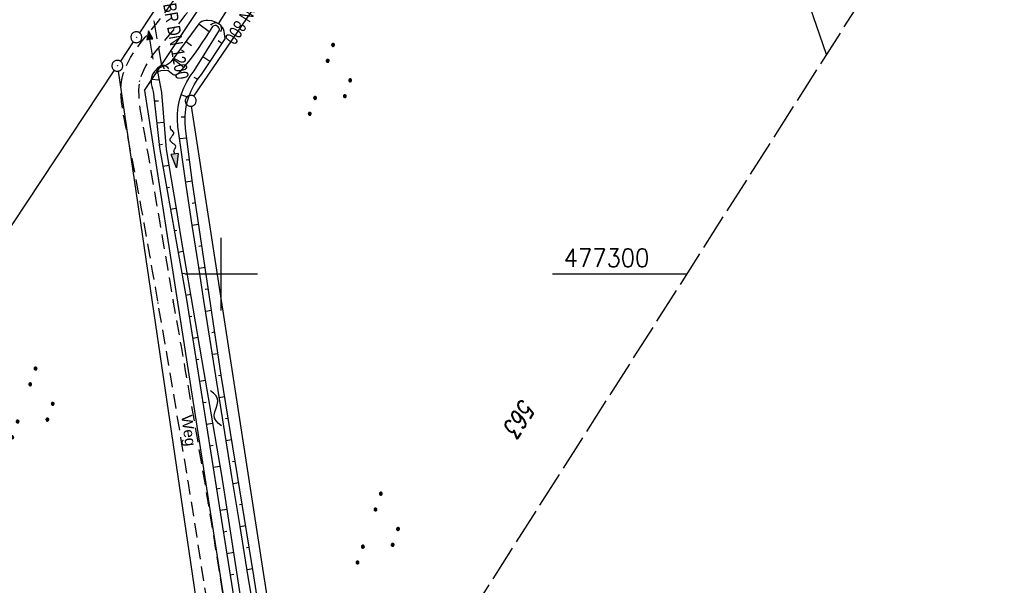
# Model space of a CAD drawing. Extents: x 512721 to 513460, y 476985 to 477919.
# Tile 8 of 23: x 513072 to 513208, y 477257 to 477335. Entities that reach past the tile are written whole.
import ezdxf

# ---------------------------------------------------------------- set-up
doc = ezdxf.new("R2010")
doc.units = 0
doc.header["$LTSCALE"] = 10
doc.header["$MEASUREMENT"] = 0
for name, pattern in [('LT00', [0]), ('LT11', [0.3, 0.2, -0.1]), ('LT14', [0.6, 0.5, -0.1]), ('STRICHLINIE2', [0.375, 0.25, -0.125])]:
    doc.linetypes.add(name, pattern=pattern)
doc.layers.get('0').update_dxf_attribs({"linetype": 'LT00'})
for name, color, linetype in [('--FLIEßRICHTPFEIL', 180, 'Continuous'), ('--WASSER_NUTZUNG', 180, 'Continuous'), ('-Halt-Pfeil', 4, 'LT00'), ('-Haltung', 182, 'STRICHLINIE2'), ('-Haltungsbeschriftung', 182, 'LT00'), ('DFK_AB_L', 21, 'LT00'), ('DFK_AB_P', 7, 'LT00'), ('DFK_FLUR_NR', 250, 'LT00'), ('DFK_GZPKT', 250, 'LT00'), ('DFK_KATASTER', 250, 'LT00'), ('DFK_NUTZUNG', 250, 'LT00'), ('FELDWEG_TEXT', 1, 'Continuous'), ('V87_BOSCHUNG', 250, 'LT00'), ('V87_FELDWEG', 250, 'LT11'), ('V87_GRABEN', 250, 'LT00'), ('V87_RASTER', 250, 'LT00'), ('V87_UK_DURCH', 182, 'LT00')]:
    doc.layers.add(name, color=color, linetype=linetype)
doc.layers.add('-BLATT_87-RAND', color=7, linetype='LT14', plot=False)
doc.styles.add('Beschrift', font='ARIAL.TTF')
doc.styles.add('Haltungsbeschriftung', font='ARIAL.TTF', dxfattribs={"width": 0.75})
doc.styles.get("Standard").update_dxf_attribs({"font": 'romans.shx'})

# ---------------------------------------------------------------- blocks, each defined once
blk = doc.blocks.new('SYMB7010')
at = {"color": 0, "linetype": 'ByBlock'}
for points in [[(-0.031408, 0.499213), (-0.093728, 0.49134), (-0.15457, 0.475719), (-0.212975, 0.452595), (-0.268021, 0.422333), (-0.31884, 0.385411), (-0.36463, 0.342411), (-0.40467, 0.29401), (-0.438329, 0.240973), (-0.465074, 0.184136), (-0.484486, 0.124395), (-0.496256, 0.062692), (-0.5002, 0)], [(-0.5002, 0), (-0.496256, -0.062692), (-0.484486, -0.124395), (-0.465075, -0.184136), (-0.438329, -0.240973), (-0.404671, -0.29401), (-0.36463, -0.342411), (-0.31884, -0.385411), (-0.268021, -0.422333), (-0.212975, -0.452595), (-0.154571, -0.475719), (-0.093728, -0.49134), (-0.031408, -0.499213), (0.031408, -0.499213)], [(0.5002, 0), (0.496256, 0.062692), (0.484485, 0.124395), (0.465074, 0.184136), (0.438329, 0.240973), (0.40467, 0.29401), (0.36463, 0.342411), (0.31884, 0.385411), (0.268021, 0.422333), (0.212975, 0.452595), (0.15457, 0.475719), (0.093728, 0.49134), (0.031408, 0.499213), (-0.031408, 0.499213)], [(0.031408, -0.499213), (0.093728, -0.491341), (0.15457, -0.475719), (0.212975, -0.452595), (0.268021, -0.422333), (0.31884, -0.385411), (0.36463, -0.342411), (0.404671, -0.294011), (0.438329, -0.240974), (0.465075, -0.184136), (0.484486, -0.124395), (0.496256, -0.062692), (0.500201, 0)]]:
    blk.add_lwpolyline(points, dxfattribs=at)
blk = doc.blocks.new('SYMB0003')
at = {"color": 0, "linetype": 'ByBlock'}
for p, q in [((-0.015712, 0), (0.010166, 0.012015)), ((0, -0.021257), (-0.015712, 0)), ((0.010166, 0.012015), (0, -0.021257))]:
    blk.add_line(p, q, dxfattribs=at)
for points in [[(-0.031395, 0.499013), (-0.093691, 0.491144), (-0.154509, 0.475528), (-0.21289, 0.452414), (-0.267913, 0.422164), (-0.318712, 0.385257), (-0.364484, 0.342274), (-0.404509, 0.293893), (-0.438154, 0.240877), (-0.464888, 0.184062), (-0.484292, 0.124345), (-0.496058, 0.062667), (-0.5, 0)], [(-0.5, 0), (-0.496058, -0.062667), (-0.484292, -0.124345), (-0.464888, -0.184062), (-0.438154, -0.240877), (-0.404509, -0.293893), (-0.364485, -0.342274), (-0.318712, -0.385257), (-0.267914, -0.422164), (-0.21289, -0.452414), (-0.154509, -0.475529), (-0.093691, -0.491144), (-0.031395, -0.499014), (0.031395, -0.499014)], [(0.5, 0), (0.496057, 0.062667), (0.484292, 0.124345), (0.464888, 0.184062), (0.438153, 0.240877), (0.404509, 0.293893), (0.364484, 0.342274), (0.318712, 0.385257), (0.267913, 0.422164), (0.21289, 0.452414), (0.154509, 0.475528), (0.093691, 0.491144), (0.031395, 0.499013), (-0.031395, 0.499013)], [(0.031395, -0.499014), (0.093691, -0.491144), (0.154509, -0.475529), (0.21289, -0.452414), (0.267914, -0.422164), (0.318712, -0.385257), (0.364485, -0.342274), (0.404509, -0.293893), (0.438154, -0.240877), (0.464889, -0.184062), (0.484292, -0.124345), (0.496058, -0.062667), (0.5, 0)]]:
    blk.add_lwpolyline(points, dxfattribs=at)
blk = doc.blocks.new('SYMB0011')
at = {"color": 0, "linetype": 'ByBlock'}
for p, q in [((0.5, 0), (-0.5, 0)), ((0, 0.5), (0, -0.5))]:
    blk.add_line(p, q, dxfattribs=at)
blk = doc.blocks.new('SYMB1107')
at = {"color": 0, "linetype": 'ByBlock'}
for points in [[(-0.2, 0), (-0.196157, 0.039018), (-0.184776, 0.076537), (-0.166294, 0.111114), (-0.141421, 0.141421), (-0.111114, 0.166294), (-0.076537, 0.184776), (-0.039018, 0.196157), (0, 0.2)], [(0, 0.2), (0.039018, 0.196157), (0.076537, 0.184776), (0.111114, 0.166294), (0.141421, 0.141421), (0.166294, 0.111114), (0.184776, 0.076537), (0.196157, 0.039018), (0.2, 0)]]:
    blk.add_lwpolyline(points, dxfattribs=at)
blk = doc.blocks.new('FLIEßRICHTPFEIL')
at = {"layer": '--FLIEßRICHTPFEIL'}
blk.add_hatch(color=256, dxfattribs=at).paths.add_polyline_path([(-1.95, 0.4875), (-1.95, -0.4875), (0, 0)])
for p, q in [((-1.95, 0.4875), (-1.95, -0.4875)), ((-1.95, 0.4875), (0, 0)), ((0, 0), (-1.95, -0.4875))]:
    blk.add_line(p, q, dxfattribs=at)
at = {"layer": '--FLIEßRICHTPFEIL', "start_tangent": (-1, 0), "end_tangent": (-1, 0)}
blk.add_spline([(-1.95, 0), (-2.4375, 0), (-2.925, 0.325), (-3.4125, 0), (-3.9, -0.325), (-4.3875, 0), (-4.875, 0.325), (-5.3625, 0), (-5.85, 0)], degree=3, dxfattribs=at)
blk = doc.blocks.new('SYMB7251')
at = {"color": 0, "linetype": 'ByBlock'}
for points in [[(-0.25, 0), (-0.208333, 0.028889), (-0.166667, 0.051111), (-0.125, 0.06), (-0.083333, 0.051111), (-0.041667, 0.028889), (0, 0)], [(0, 0), (0.041667, -0.028889), (0.083333, -0.051111), (0.125, -0.06), (0.166667, -0.051111), (0.208333, -0.028889), (0.25, 0)]]:
    blk.add_lwpolyline(points, dxfattribs=at)
blk = doc.blocks.new('SYMB7111')
at = {"color": 0, "linetype": 'ByBlock'}
for p, q in [((-0.13, 0.202919), (-0.13, 0.177081)), ((-0.125, 0.172895), (-0.125, 0.207105)), ((-0.12, 0.209164), (-0.12, 0.170836)), ((-0.115, 0.170204), (-0.115, 0.209796)), ((-0.11, 0.209164), (-0.11, 0.170836)), ((-0.105, 0.172895), (-0.105, 0.207105)), ((-0.1, 0.202919), (-0.1, 0.177081)), ((-0.095, 0.189874), (-0.095, 0.190146)), ((0.1, 0.202919), (0.1, 0.177081)), ((0.105, 0.172895), (0.105, 0.207105)), ((0.11, 0.209164), (0.11, 0.170836)), ((0.115, 0.170204), (0.115, 0.209796)), ((0.12, 0.209164), (0.12, 0.170836)), ((0.125, 0.172895), (0.125, 0.207105)), ((0.13, 0.202919), (0.13, 0.177081)), ((0.135, 0.189874), (0.135, 0.190146)), ((-0.515, -0.177081), (-0.515, -0.202919)), ((-0.51, -0.207105), (-0.51, -0.172895)), ((-0.505, -0.170836), (-0.505, -0.209164)), ((-0.5, -0.209796), (-0.5, -0.170204)), ((-0.495, -0.170836), (-0.495, -0.209164)), ((-0.49, -0.207105), (-0.49, -0.172895)), ((-0.485, -0.177081), (-0.485, -0.202919)), ((-0.48, -0.190126), (-0.48, -0.189854)), ((-0.285, -0.177081), (-0.285, -0.202919)), ((-0.28, -0.207105), (-0.28, -0.172895)), ((-0.275, -0.170836), (-0.275, -0.209164)), ((-0.27, -0.209796), (-0.27, -0.170204)), ((-0.265, -0.170836), (-0.265, -0.209164)), ((-0.26, -0.207105), (-0.26, -0.172895)), ((-0.255, -0.177081), (-0.255, -0.202919)), ((-0.25, -0.190126), (-0.25, -0.189854)), ((0.255, -0.177081), (0.255, -0.202919)), ((0.26, -0.207105), (0.26, -0.172895)), ((0.265, -0.170836), (0.265, -0.209164)), ((0.27, -0.209796), (0.27, -0.170204)), ((0.275, -0.170836), (0.275, -0.209164)), ((0.28, -0.207105), (0.28, -0.172895)), ((0.285, -0.177081), (0.285, -0.202919)), ((0.29, -0.190126), (0.29, -0.189854)), ((0.485, -0.177081), (0.485, -0.202919)), ((0.49, -0.207105), (0.49, -0.172895)), ((0.495, -0.170836), (0.495, -0.209164)), ((0.5, -0.209796), (0.5, -0.170204)), ((0.505, -0.170836), (0.505, -0.209164)), ((0.51, -0.207105), (0.51, -0.172895)), ((0.515, -0.177081), (0.515, -0.202919)), ((0.52, -0.190126), (0.52, -0.189854))]:
    blk.add_line(p, q, dxfattribs=at)
for points in [[(-0.095, 0.19), (-0.096981, 0.198678), (-0.10253, 0.205637), (-0.11055, 0.209499), (-0.11945, 0.209499), (-0.12747, 0.205637), (-0.133019, 0.198678), (-0.135, 0.19), (-0.133019, 0.181322), (-0.12747, 0.174363), (-0.11945, 0.170501), (-0.11055, 0.170501), (-0.10253, 0.174363), (-0.096981, 0.181322), (-0.095, 0.19)], [(0.135, 0.19), (0.133019, 0.198678), (0.12747, 0.205637), (0.11945, 0.209499), (0.11055, 0.209499), (0.10253, 0.205637), (0.096981, 0.198678), (0.095, 0.19), (0.096981, 0.181322), (0.10253, 0.174363), (0.11055, 0.170501), (0.11945, 0.170501), (0.12747, 0.174363), (0.133019, 0.181322), (0.135, 0.19)], [(-0.48, -0.19), (-0.481981, -0.181322), (-0.48753, -0.174363), (-0.49555, -0.170501), (-0.50445, -0.170501), (-0.51247, -0.174363), (-0.518019, -0.181322), (-0.52, -0.19), (-0.518019, -0.198678), (-0.51247, -0.205637), (-0.50445, -0.209499), (-0.49555, -0.209499), (-0.48753, -0.205637), (-0.481981, -0.198678), (-0.48, -0.19)], [(-0.25, -0.19), (-0.251981, -0.181322), (-0.25753, -0.174363), (-0.26555, -0.170501), (-0.27445, -0.170501), (-0.28247, -0.174363), (-0.288019, -0.181322), (-0.29, -0.19), (-0.288019, -0.198678), (-0.28247, -0.205637), (-0.27445, -0.209499), (-0.26555, -0.209499), (-0.25753, -0.205637), (-0.251981, -0.198678), (-0.25, -0.19)], [(0.29, -0.19), (0.288019, -0.181322), (0.28247, -0.174363), (0.27445, -0.170501), (0.26555, -0.170501), (0.25753, -0.174363), (0.251981, -0.181322), (0.25, -0.19), (0.251981, -0.198678), (0.25753, -0.205637), (0.26555, -0.209499), (0.27445, -0.209499), (0.28247, -0.205637), (0.288019, -0.198678), (0.29, -0.19)], [(0.52, -0.19), (0.518019, -0.181322), (0.51247, -0.174363), (0.50445, -0.170501), (0.49555, -0.170501), (0.48753, -0.174363), (0.481981, -0.181322), (0.48, -0.19), (0.481981, -0.198678), (0.48753, -0.205637), (0.49555, -0.209499), (0.50445, -0.209499), (0.51247, -0.205637), (0.518019, -0.198678), (0.52, -0.19)]]:
    blk.add_lwpolyline(points, dxfattribs=at)
blk = doc.blocks.new('SYMB0070')
at = {"color": 0, "linetype": 'ByBlock'}
for p, q in [((-0.5, 0), (0.2, 0)), ((0.5, 0), (0.2, 0.1)), ((0.2, 0.1), (0.2, 0)), ((0.468, 0), (0.21, 0.086)), ((0.21, 0.086), (0.21, -0.086)), ((0.21, -0.086), (0.468, 0)), ((0.22, -0.072), (0.437, 0)), ((0.23, -0.058), (0.405, 0)), ((0.24, -0.045), (0.374, 0)), ((0.342, 0), (0.25, 0.031)), ((0.25, 0.031), (0.25, -0.031)), ((0.25, -0.031), (0.342, 0)), ((0.26, -0.017), (0.31, 0)), ((0.27, -0.003), (0.279, 0))]:
    blk.add_line(p, q, dxfattribs=at)
for points in [[(0.2, 0), (0.2, -0.1), (0.5, 0)], [(0.437, 0), (0.22, 0.072), (0.22, -0.072)], [(0.405, 0), (0.23, 0.058), (0.23, -0.058)], [(0.374, 0), (0.24, 0.045), (0.24, -0.045)], [(0.31, 0), (0.26, 0.017), (0.26, -0.017)], [(0.279, 0), (0.27, 0.003), (0.27, -0.003)]]:
    blk.add_lwpolyline(points, dxfattribs=at)

msp = doc.modelspace()

# ---------------------------------------------------------------- linework, layer by layer
at = {"layer": '-BLATT_87-RAND'}
msp.add_lwpolyline([(513217.94, 477919.22), (512721.33, 477138.83), (512963.46, 476984.75), (513460.07, 477765.13), (513217.94, 477919.22)], dxfattribs=at)
at = {"layer": '-Haltung'}
for p, q in [((513099.62, 477334.45), (513103.18, 477340.07)), ((513091.83, 477328.7), (513090.48, 477336.51))]:
    msp.add_line(p, q, dxfattribs=at)
at = {"layer": 'DFK_AB_L'}
for p, q in [((513151.07, 477427.06), (513088.72, 477333.23)), ((513087.89, 477331.99), (513086.11, 477329.3)), ((513085.27, 477328.06), (513068.29, 477302.48))]:
    msp.add_line(p, q, dxfattribs=at)
at = {"layer": 'DFK_KATASTER'}
for p, q in [((513089.44, 477325.3), (513206.3, 477500.83)), ((513183.3, 477330.22), (513171.11, 477365.41)), ((513096.21, 477324.48), (513112.07, 477347.8)), ((513085.8, 477327.94), (513096.77, 477253.51)), ((513089.44, 477325.3), (513100.63, 477253.37)), ((513106.42, 477255.1), (513095.9, 477323.12))]:
    msp.add_line(p, q, dxfattribs=at)
at = {"layer": 'V87_BOSCHUNG'}
for p, q in [((513096.89, 477334.44), (513098.34, 477333.39)), ((513095.14, 477332.02), (513095.91, 477331.45)), ((513100.08, 477331.76), (513099.56, 477332.11)), ((513093.35, 477329.64), (513094.84, 477328.48)), ((513098.42, 477329.26), (513097.46, 477329.9)), ((513092.03, 477328.6), (513092.08, 477328.27)), ((513090.34, 477326.84), (513091.47, 477326.74)), ((513096.74, 477326.83), (513096.27, 477327.09)), ((513090.76, 477323.84), (513091.34, 477323.86)), ((513095.48, 477324.33), (513094.47, 477324.66)), ((513091.09, 477320.82), (513092.15, 477320.92)), ((513095, 477321.6), (513094.48, 477321.63)), ((513095.26, 477318.7), (513094.27, 477318.62)), ((513091.42, 477317.82), (513091.91, 477317.89)), ((513095.63, 477315.75), (513095.16, 477315.69)), ((513091.93, 477314.86), (513092.82, 477315)), ((513096.01, 477312.78), (513095.11, 477312.65)), ((513092.46, 477311.9), (513092.88, 477311.97)), ((513096.44, 477309.81), (513096, 477309.75)), ((513092.98, 477308.94), (513093.8, 477309.09)), ((513093.51, 477305.99), (513093.9, 477306.06)), ((513096.88, 477306.85), (513096.01, 477306.71)), ((513094.03, 477303.04), (513094.8, 477303.17)), ((513097.32, 477303.88), (513096.89, 477303.81)), ((513097.76, 477300.91), (513096.93, 477300.78)), ((513094.56, 477300.08), (513094.93, 477300.15)), ((513098.2, 477297.94), (513097.79, 477297.88)), ((513095.09, 477297.13), (513095.8, 477297.26)), ((513098.64, 477294.98), (513097.85, 477294.85)), ((513095.57, 477294.17), (513095.94, 477294.24)), ((513096.04, 477291.21), (513096.82, 477291.34)), ((513099.08, 477292.01), (513098.7, 477291.95)), ((513096.51, 477288.25), (513096.92, 477288.32)), ((513099.52, 477289.04), (513098.78, 477288.93)), ((513096.98, 477285.29), (513097.84, 477285.43)), ((513099.96, 477286.07), (513099.6, 477286.02)), ((513100.45, 477283.11), (513099.71, 477283)), ((513097.45, 477282.32), (513097.9, 477282.4)), ((513100.93, 477280.15), (513100.56, 477280.1)), ((513097.92, 477279.36), (513098.85, 477279.51)), ((513098.39, 477276.4), (513098.87, 477276.48)), ((513101.42, 477277.19), (513100.66, 477277.07)), ((513098.86, 477273.44), (513099.84, 477273.59)), ((513101.9, 477274.23), (513101.52, 477274.17)), ((513099.33, 477270.47), (513099.83, 477270.55)), ((513102.39, 477271.27), (513101.62, 477271.15)), ((513102.88, 477268.31), (513102.49, 477268.25)), ((513099.8, 477267.51), (513100.8, 477267.67)), ((513103.36, 477265.35), (513102.58, 477265.23)), ((513100.27, 477264.55), (513100.77, 477264.63)), ((513103.85, 477262.39), (513103.46, 477262.33)), ((513100.75, 477261.58), (513101.73, 477261.74)), ((513101.22, 477258.62), (513101.7, 477258.7)), ((513104.33, 477259.43), (513103.56, 477259.31))]:
    msp.add_line(p, q, dxfattribs=at)
at = {"layer": 'V87_FELDWEG', "flags": 128}
for points in [[(513100.28, 477240.02), (513099.68, 477244.03), (513099.07, 477248.04), (513098.47, 477252.06), (513097.85, 477256.08), (513097.23, 477260.1), (513096.61, 477264.12), (513095.97, 477268.15), (513095.47, 477271.26), (513094.96, 477274.37), (513094.45, 477277.48), (513093.93, 477280.59), (513093.41, 477283.69), (513092.88, 477286.79), (513092.36, 477289.88), (513091.83, 477292.96), (513091.3, 477296.02), (513090.92, 477298.23), (513090.54, 477300.42), (513090.16, 477302.62), (513089.77, 477304.82), (513089.38, 477307.02), (513088.98, 477309.23), (513088.57, 477311.45), (513088.15, 477313.69), (513087.72, 477315.94), (513087.28, 477318.21), (513086.83, 477320.5), (513086.66, 477321.3), (513086.51, 477322.11), (513086.38, 477322.92), (513086.27, 477323.72), (513086.2, 477324.51), (513086.18, 477325.29), (513086.21, 477326.05), (513086.32, 477326.8), (513086.51, 477327.58), (513086.78, 477328.34), (513087.12, 477329.08), (513087.52, 477329.8), (513087.96, 477330.52), (513088.45, 477331.22), (513088.98, 477331.91), (513089.52, 477332.6), (513090.08, 477333.28), (513090.64, 477333.97), (513091.2, 477334.65), (513092.17, 477335.9), (513093.11, 477337.15), (513094, 477338.42), (513094.86, 477339.69), (513095.7, 477340.96), (513096.51, 477342.24), (513097.31, 477343.52), (513098.09, 477344.81), (513098.86, 477346.09), (513099.63, 477347.38), (513100.4, 477348.67), (513101.18, 477349.95), (513102.52, 477352.12), (513103.89, 477354.27), (513105.28, 477356.42), (513106.7, 477358.57), (513108.14, 477360.7), (513109.6, 477362.83), (513111.07, 477364.96), (513112.54, 477367.09), (513114.03, 477369.21), (513115.52, 477371.33), (513117.01, 477373.46), (513118.5, 477375.58), (513119.98, 477377.71), (513122.24, 477380.97), (513124.47, 477384.24), (513126.69, 477387.51), (513128.9, 477390.79), (513131.09, 477394.08), (513133.27, 477397.36), (513135.45, 477400.65), (513137.62, 477403.95), (513139.79, 477407.24), (513141.95, 477410.54), (513144.12, 477413.84), (513147.52, 477418.99), (513150.93, 477424.15), (513154.34, 477429.3), (513157.75, 477434.45), (513161.17, 477439.61), (513164.59, 477444.76), (513168.02, 477449.91), (513172.43, 477456.55), (513176.83, 477463.18), (513181.25, 477469.82), (513185.66, 477476.45), (513190.07, 477483.08), (513194.49, 477489.71), (513198.91, 477496.34), (513202.16, 477501.21), (513205.42, 477506.09), (513208.67, 477510.96), (513211.93, 477515.84), (513215.18, 477520.71), (513219.62, 477527.36), (513224.06, 477534.01), (513228.49, 477540.67), (513232.92, 477547.33), (513237.34, 477553.99), (513241.76, 477560.65), (513244.4, 477564.64), (513247.04, 477568.63), (513249.68, 477572.62), (513252.32, 477576.6), (513254.96, 477580.59), (513257.61, 477584.57), (513260.26, 477588.56), (513262.91, 477592.53), (513265.58, 477596.51), (513267.37, 477599.18), (513269.18, 477601.86), (513270.98, 477604.53), (513272.77, 477607.21), (513274.57, 477609.89), (513276.35, 477612.57), (513278.13, 477615.26), (513279.9, 477617.96), (513281.65, 477620.67), (513283.39, 477623.38), (513284.58, 477625.25), (513285.76, 477627.13), (513286.94, 477629.01), (513288.12, 477630.89), (513289.3, 477632.76), (513290.49, 477634.64), (513292.08, 477637.12), (513293.69, 477639.6), (513295.31, 477642.07), (513296.93, 477644.53), (513298.56, 477646.99), (513300.2, 477649.45), (513301.84, 477651.9), (513303.48, 477654.35), (513305.12, 477656.81), (513307.72, 477660.7), (513310.32, 477664.6), (513312.91, 477668.5), (513315.5, 477672.4), (513318.09, 477676.3), (513320.69, 477680.2), (513323.23, 477684.01), (513325.78, 477687.82), (513328.32, 477691.63), (513330.87, 477695.44), (513333.42, 477699.25), (513335.96, 477703.06), (513339.07, 477707.72), (513342.17, 477712.39), (513345.27, 477717.05), (513348.36, 477721.72), (513351.46, 477726.39), (513354.45, 477730.91), (513357.45, 477735.44), (513360.44, 477739.96), (513363.42, 477744.49), (513366.41, 477749.03), (513368.87, 477752.78), (513371.34, 477756.54), (513373.8, 477760.3), (513376.26, 477764.06), (513378.72, 477767.82), (513380.8, 477770.99), (513382.88, 477774.16), (513384.96, 477777.32), (513387.05, 477780.49), (513389.14, 477783.64), (513391.24, 477786.79), (513393.52, 477790.19), (513395.81, 477793.57), (513398.11, 477796.96), (513400.41, 477800.33), (513401.73, 477802.26)], [(513403.95, 477800.85), (513403.92, 477800.8), (513400.52, 477795.69), (513397.11, 477790.58), (513393.71, 477785.47), (513391.6, 477782.31), (513389.49, 477779.15), (513387.38, 477775.99), (513385.28, 477772.83), (513383.18, 477769.66), (513381.08, 477766.5), (513379, 477763.35), (513376.93, 477760.2), (513374.86, 477757.05), (513372.8, 477753.9), (513370.73, 477750.75), (513368.66, 477747.6), (513366.54, 477744.39), (513364.42, 477741.19), (513362.3, 477737.98), (513360.18, 477734.77), (513358.06, 477731.57), (513355.95, 477728.36), (513353.83, 477725.15), (513351.9, 477722.2), (513349.98, 477719.26), (513348.05, 477716.31), (513346.12, 477713.36), (513344.2, 477710.42), (513342.26, 477707.47), (513340.33, 477704.53), (513338.39, 477701.6), (513336.21, 477698.33), (513334.03, 477695.07), (513331.84, 477691.82), (513329.64, 477688.57), (513327.44, 477685.32), (513325.24, 477682.08), (513323.03, 477678.83), (513321.03, 477675.9), (513319.04, 477672.97), (513317.04, 477670.04), (513315.06, 477667.1), (513313.08, 477664.16), (513311.1, 477661.21), (513309.14, 477658.26), (513307.2, 477655.29), (513305.6, 477652.83), (513304.01, 477650.36), (513302.42, 477647.89), (513300.84, 477645.42), (513299.26, 477642.94), (513297.68, 477640.47), (513296.1, 477638), (513294.5, 477635.53), (513292.9, 477633.07), (513291.4, 477630.78), (513289.89, 477628.5), (513288.38, 477626.22), (513286.86, 477623.94), (513285.34, 477621.66), (513282.4, 477617.26), (513279.46, 477612.85), (513276.53, 477608.44), (513273.59, 477604.03), (513270.65, 477599.62), (513267.72, 477595.21), (513264.74, 477590.75), (513261.76, 477586.28), (513258.78, 477581.82), (513255.8, 477577.36), (513252.82, 477572.89), (513249.85, 477568.42), (513246.88, 477563.95), (513243.93, 477559.47), (513241.52, 477555.81), (513239.11, 477552.14), (513236.71, 477548.48), (513234.31, 477544.81), (513231.9, 477541.14), (513229.5, 477537.48), (513227.09, 477533.82), (513224.68, 477530.16), (513222.27, 477526.5), (513219.84, 477522.85), (513217.41, 477519.21), (513215.36, 477516.15), (513213.3, 477513.11), (513211.25, 477510.07), (513209.18, 477507.02), (513207.12, 477503.98), (513205.06, 477500.94), (513203, 477497.9), (513200.94, 477494.86), (513198.13, 477490.68), (513195.33, 477486.5), (513192.54, 477482.31), (513189.75, 477478.13), (513186.97, 477473.93), (513184.19, 477469.74), (513181.41, 477465.54), (513178.64, 477461.35), (513175.86, 477457.15), (513173.08, 477452.96), (513170.3, 477448.76), (513167.61, 477444.73), (513164.93, 477440.69), (513162.24, 477436.65), (513159.55, 477432.62), (513156.87, 477428.58), (513154.19, 477424.54), (513151.51, 477420.5), (513148.85, 477416.45), (513146.19, 477412.39), (513144.38, 477409.62), (513142.57, 477406.84), (513140.76, 477404.06), (513138.95, 477401.28), (513137.14, 477398.5), (513135.32, 477395.72), (513133.5, 477392.95), (513131.67, 477390.18), (513129.83, 477387.42), (513127.98, 477384.67), (513126.12, 477381.92), (513124.24, 477379.19), (513122.35, 477376.46), (513120.97, 477374.5), (513119.59, 477372.55), (513118.2, 477370.6), (513116.82, 477368.65), (513115.43, 477366.7), (513114.06, 477364.75), (513112.69, 477362.79), (513111.34, 477360.82), (513110, 477358.84), (513108.68, 477356.85), (513107.39, 477354.85), (513106.11, 477352.83), (513104.87, 477350.79), (513103.66, 477348.74), (513103.14, 477347.82), (513102.62, 477346.91), (513102.1, 477346), (513101.57, 477345.09), (513101.03, 477344.18), (513100.48, 477343.28), (513099.72, 477342.09), (513098.93, 477340.92), (513098.12, 477339.76), (513097.29, 477338.62), (513096.45, 477337.49), (513095.6, 477336.37), (513095, 477335.6), (513094.4, 477334.83), (513093.79, 477334.07), (513093.15, 477333.3), (513092.61, 477332.67), (513092.07, 477332.04), (513091.53, 477331.39), (513091, 477330.74), (513090.5, 477330.08), (513090.04, 477329.41), (513089.62, 477328.72), (513089.27, 477328.02), (513088.98, 477327.29), (513088.77, 477326.55), (513088.67, 477325.9), (513088.62, 477325.24), (513088.63, 477324.56), (513088.67, 477323.88), (513088.75, 477323.19), (513088.85, 477322.49), (513088.96, 477321.79), (513089.08, 477321.1), (513089.5, 477318.76), (513089.91, 477316.44), (513090.31, 477314.15), (513090.7, 477311.87), (513091.09, 477309.61), (513091.47, 477307.36), (513091.86, 477305.11), (513092.24, 477302.87), (513092.62, 477300.64), (513093, 477298.4), (513093.39, 477296.16), (513093.92, 477293.11), (513094.46, 477290.04), (513094.99, 477286.97), (513095.54, 477283.89), (513096.07, 477280.8), (513096.61, 477277.71), (513097.14, 477274.62), (513097.67, 477271.52), (513098.19, 477268.43), (513098.76, 477264.93), (513099.32, 477261.43), (513099.87, 477257.93), (513100.41, 477254.44), (513100.94, 477250.94), (513101.47, 477247.45), (513101.99, 477243.95), (513102.52, 477240.46)]]:
    msp.add_lwpolyline(points, dxfattribs=at)
at = {"layer": 'V87_GRABEN'}
for points in [[(513107.11, 477241.63), (513104.49, 477258.47), (513099.96, 477286.11), (513096.03, 477312.56), (513095.09, 477320.04), (513095.01, 477320.92), (513095.01, 477321.81), (513095.1, 477322.7), (513095.26, 477323.57), (513095.51, 477324.42), (513095.84, 477325.25), (513096.24, 477326.04), (513096.71, 477326.79), (513097.26, 477327.5), (513100.51, 477332.4), (513100.49, 477332.74), (513100.46, 477333.07), (513100.4, 477333.4), (513100.29, 477333.7), (513100.14, 477333.97), (513099.93, 477334.21), (513099.69, 477334.42), (513099.22, 477334.69), (513098.7, 477334.85), (513098.13, 477334.91), (513097.85, 477334.89), (513097.57, 477334.85), (513097.32, 477334.77), (513097.09, 477334.65), (513096.91, 477334.47), (513094.4, 477331), (513093.08, 477329.28), (513092.86, 477329.05), (513092.61, 477328.87), (513092.32, 477328.73), (513092.03, 477328.61), (513091.77, 477328.51), (513091.52, 477328.41), (513091.28, 477328.3), (513091.06, 477328.16), (513090.79, 477327.9), (513090.58, 477327.58), (513090.42, 477327.23), (513090.34, 477326.86), (513090.33, 477326.52), (513090.36, 477326.18), (513090.43, 477325.84), (513090.52, 477325.5), (513090.6, 477325.16), (513090.65, 477324.82), (513091.47, 477317.45), (513095.2, 477296.5), (513099.57, 477268.97), (513104.12, 477240.36)], [(513099.73, 477333.57), (513099.73, 477333.74), (513099.67, 477333.9), (513099.58, 477334.04), (513099.44, 477334.15), (513099.28, 477334.21), (513099.11, 477334.22), (513098.95, 477334.19), (513098.8, 477334.1)], [(513098.8, 477334.1), (513098.32, 477333.35), (513097.83, 477332.59), (513097.33, 477331.82), (513096.8, 477331.05), (513096.25, 477330.28), (513095.66, 477329.5), (513095.02, 477328.71), (513094.34, 477327.9), (513094.19, 477327.74), (513094.04, 477327.59), (513093.89, 477327.48), (513093.74, 477327.41), (513093.53, 477327.41), (513093.32, 477327.5), (513093.1, 477327.65), (513092.88, 477327.84), (513092.66, 477328.05)], [(513104.41, 477254.15), (513103.71, 477258.36), (513102.58, 477265.26), (513101.45, 477272.17), (513100.34, 477279.09), (513099.24, 477286), (513098.42, 477291.18), (513097.61, 477296.37), (513096.81, 477301.56), (513096, 477306.74), (513095.2, 477311.93), (513094.01, 477320.31), (513093.96, 477321.22), (513093.98, 477322.13), (513094.08, 477323.04), (513094.26, 477323.93), (513094.52, 477324.81), (513094.85, 477325.66), (513095.26, 477326.47), (513095.73, 477327.25), (513096.27, 477327.99), (513099.73, 477333.57)], [(513091.24, 477327.88), (513091.7, 477328.03), (513092.18, 477328.09), (513092.66, 477328.05)], [(513104.83, 477240.54), (513104.32, 477244.12), (513103.8, 477247.69), (513103.28, 477251.27), (513102.76, 477254.84), (513102.23, 477258.41), (513101.69, 477261.98), (513101.14, 477265.55), (513100.57, 477269.12), (513100.01, 477272.6), (513099.43, 477276.07), (513098.84, 477279.55), (513098.25, 477283.02), (513097.65, 477286.49), (513097.05, 477289.96), (513096.45, 477293.43), (513095.86, 477296.91), (513095.17, 477300.95), (513094.49, 477305), (513093.81, 477309.04), (513093.14, 477313.09), (513092.47, 477317.14), (513091.82, 477324.99), (513091.24, 477327.88)]]:
    msp.add_lwpolyline(points, dxfattribs=at)
at = {"layer": 'V87_RASTER'}
for p, q in [((513100, 477295), (513100, 477305)), ((513105, 477300), (513095, 477300)), ((513164.07, 477300), (513145.57, 477300))]:
    msp.add_line(p, q, dxfattribs=at)

# ---------------------------------------------------------------- block references
at = {"layer": '--FLIEßRICHTPFEIL', "rotation": 278.2745729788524}
msp.add_blockref('FLIEßRICHTPFEIL', (513093.84, 477314.63), dxfattribs=at)
at = {"layer": '--WASSER_NUTZUNG', "xscale": 9.999999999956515, "yscale": 10.00000000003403, "zscale": 10, "rotation": 107.2520078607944}
msp.add_blockref('SYMB7251', (513099.27, 477281.54), dxfattribs=at)
at = {"layer": '-Halt-Pfeil', "xscale": 3.999999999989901, "yscale": 4.000000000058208, "zscale": 4, "rotation": 99.81763942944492}
msp.add_blockref('SYMB0070', (513090.3, 477331.54), dxfattribs=at)
at = {"layer": 'DFK_AB_P', "xscale": 1.499999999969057, "yscale": 1.5, "zscale": 1.5, "rotation": 251.2881100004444}
for p in [(513088.3, 477332.61), (513085.69, 477328.68)]:
    msp.add_blockref('SYMB0003', p, dxfattribs=at)
at = {"layer": 'DFK_GZPKT', "xscale": 1.499999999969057, "yscale": 1.5, "zscale": 1.5, "rotation": 251.2881100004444}
msp.add_blockref('SYMB7010', (513095.79, 477323.86), dxfattribs=at)
at = {"layer": 'DFK_NUTZUNG', "yscale": 10, "zscale": 10, "rotation": 251.28826}
for p, xscale in [((513115.57, 477326.2), 9.99999999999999), ((513074.63, 477281.68), 10), ((513122.15, 477264.45), 10)]:
    msp.add_blockref('SYMB7111', p, dxfattribs=dict(at, xscale=xscale))
at = {"layer": 'V87_FELDWEG', "xscale": 0.09999999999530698, "yscale": 0.09999999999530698, "zscale": 0.1, "rotation": 237.5288994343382}
for p in [(513091.2, 477334.65), (513091.21, 477334.65), (513093.15, 477333.3), (513093.49, 477333.8), (513086.32, 477326.8), (513088.77, 477326.55), (513089.08, 477321.1), (513086.82, 477320.51), (513086.83, 477320.5), (513093.39, 477296.16), (513091.3, 477296.02), (513095.97, 477268.15), (513098.19, 477268.43)]:
    msp.add_blockref('SYMB0011', p, dxfattribs=at)
at = {"layer": 'V87_UK_DURCH', "zscale": 4}
for p, xscale, yscale, rotation in [((513099.21, 477333.82), 3.999999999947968, 4.000000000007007, 325.1489800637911), ((513091.96, 477327.97), 4.000000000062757, 3.999999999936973, 20.7893242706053)]:
    msp.add_blockref('SYMB1107', p, dxfattribs=dict(at, xscale=xscale, yscale=yscale, rotation=rotation))

# ---------------------------------------------------------------- texts
at = {"layer": '-Haltungsbeschriftung', "style": 'Haltungsbeschriftung', "width": 0.75}
for s, rotation, p in [('BR DN 800', 237.5534, (513105.48, 477340.45)), ('BR DN 1200', 279.8176, (513091.98, 477337.13))]:
    msp.add_text(s, height=1.8, rotation=rotation, dxfattribs=at).set_placement(p)
at = {"layer": 'DFK_FLUR_NR', "oblique": 13.754, "width": 0.75}
msp.add_text('563', height=2.5, rotation=237.5289, dxfattribs=at).set_placement((513141.36, 477283.01))
at = {"layer": 'FELDWEG_TEXT', "style": 'Beschrift'}
msp.add_text('Weg', height=1.5, rotation=277.6718, dxfattribs=at).set_placement((513094.49, 477280.51))
at = {"layer": 'V87_RASTER', "width": 0.915}
msp.add_text(' 477300', height=2.5, rotation=359.9987, dxfattribs=at).set_placement((513145.57, 477301))

doc.saveas('drawing.dxf')
